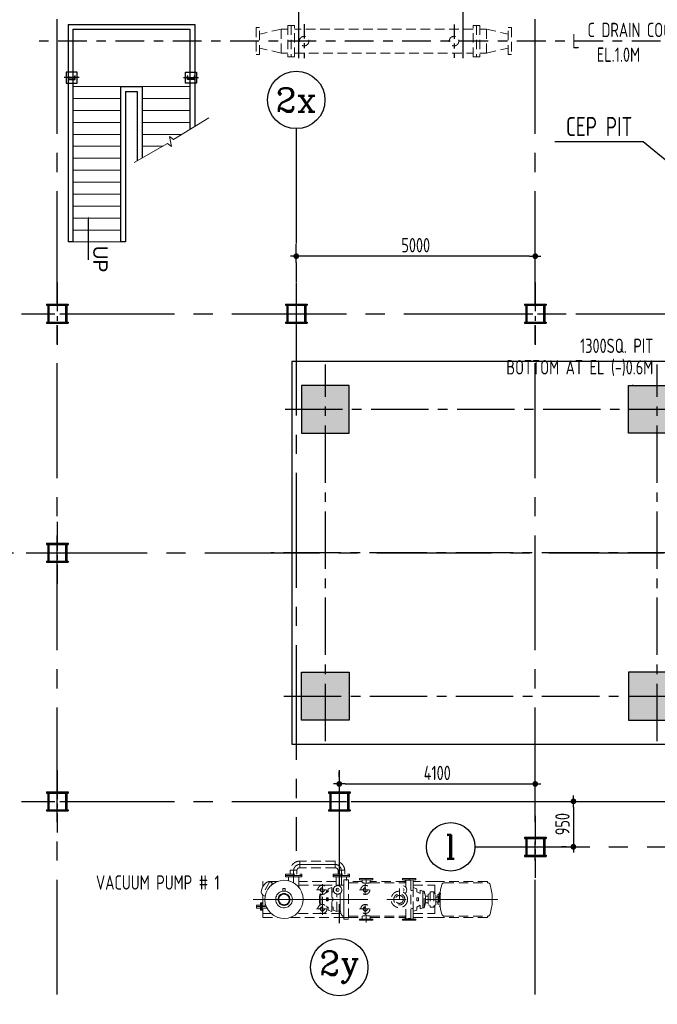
# Model space of a CAD drawing. Extents: x -7650383 to 4934791, y -114316 to 1826789.
# Tile 10 of 256: x 473547 to 486887, y -45421 to -24829. Entities that reach past the tile are written whole.
import ezdxf
from ezdxf.enums import TextEntityAlignment as Align

# ---------------------------------------------------------------- set-up
doc = ezdxf.new("R2010")
doc.units = 0
doc.header["$LTSCALE"] = 800
doc.header["$MEASUREMENT"] = 0
for name, pattern in [('0', [0]), ('CENTER', [2, 1.25, -0.25, 0.25, -0.25]), ('CENTER2', [1.125, 0.75, -0.125, 0.125, -0.125]), ('CENTRE', [1.5, 0.75, -0.25, 0.25, -0.25]), ('CONTINOUS', [0]), ('GTCHAIN', [24, 16, -3.2, 1.6, -3.2]), ('GTDASH', [12, 8, -4]), ('GTDOT', [6, 1.6, -4.4]), ('HIDDEN', [0.375, 0.25, -0.125])]:
    doc.linetypes.add(name, pattern=pattern)
doc.layers.get('0').update_dxf_attribs({"linetype": 'CONTINUOUS'})
for name, color, linetype in [('Aux Ped Stel', 7, 'CONTINUOUS'), ('Aux_col', 7, 'CONTINUOUS'), ('CENTER', 2, 'CENTER'), ('CL', 2, 'CENTER2'), ('DIM', 4, 'CONTINUOUS'), ('EQUPT', 4, '0'), ('GRID', 8, 'CENTER'), ('HATCH', 9, 'CONTINUOUS'), ('PIPE', 1, 'CONTINUOUS'), ('Rev', 1, 'CONTINUOUS'), ('REV3', 2, 'CONTINUOUS'), ('TEXT', 3, 'CONTINUOUS'), ('TG_Col', 2, 'CONTINUOUS'), ('TGCOL', 2, 'CONTINUOUS'), ('WALL', 6, 'CONTINUOUS')]:
    doc.layers.add(name, color=color, linetype=linetype)
doc.layers.add('EQPT', color=8, linetype='HIDDEN', lineweight=9)
doc.layers.add('STAIR', color=4, linetype='CONTINUOUS', lineweight=13)
doc.styles.add('HTX11', font='O8111901')
doc.styles.add('ROMANC', font='romanc')
doc.styles.add('ROMANS', font='ISO9.shx', dxfattribs={"width": 0.8})
doc.styles.get("Standard").update_dxf_attribs({"font": 'ISO9'})
doc.dimstyles.new('barka INTERNAL DIM', dxfattribs={"dimscale": 100, "dimtxt": 3, "dimasz": 1.2, "dimexe": 2.5, "dimexo": 1.5, "dimgap": 0.8, "dimtad": 1, "dimdsep": 46, "dimtxsty": 'ROMANS', "dimblk": 'DDOT1', "dimcen": 0, "dimclrd": 256, "dimclre": 256, "dimclrt": 2, "dimadec": 0, "dimazin": 2, "dimtp": 0.1, "dimtm": 0.1, "dimtfac": 0.71, "dimtmove": 2, "dimatfit": 3, "dimlwd": -1, "dimlwe": -1, "dimarcsym": 0})
doc.dimstyles.get("Standard").update_dxf_attribs({"dimtxt": 0.18, "dimasz": 0.18, "dimexe": 0.18, "dimexo": 0.0625, "dimgap": 0.09, "dimtad": 0, "dimtih": 1, "dimtoh": 1, "dimdec": 4, "dimzin": 0, "dimdsep": 46, "dimtxsty": 'Standard', "dimcen": 0.09, "dimadec": 0, "dimazin": 0, "dimtfac": 1, "dimtdec": 4, "dimtofl": 0, "dimtmove": 0, "dimatfit": 3, "dimfxl": 1, "dimtolj": 1, "dimtzin": 0, "dimarcsym": 0})

# ---------------------------------------------------------------- blocks, each defined once
blk = doc.blocks.new('AUX COL')
at = {"layer": 'Aux Ped Stel'}
for p, q in [((-225, 200), (-225, 175)), ((-225, 200), (225, 200)), ((-225, 175), (225, 175)), ((-200, 175), (-200, -175)), ((-175, 175), (-175, -175)), ((175, 175), (175, -175)), ((200, 175), (200, -175)), ((225, 200), (225, 175)), ((-225, -175), (-225, -200)), ((-225, -175), (225, -175)), ((-225, -200), (225, -200)), ((225, -175), (225, -200))]:
    blk.add_line(p, q, dxfattribs=at)
at = {"layer": 'CL'}
for p, q in [((0, 650), (0, -650)), ((-650, 0), (650, 0))]:
    blk.add_line(p, q, dxfattribs=at)
blk = doc.blocks.new('TG DECK')
at = {"layer": 'HATCH'}
h = blk.add_hatch(dxfattribs=at)
h.set_pattern_fill('AR-CONC', color=256, scale=100, style=0)
h.set_pattern_definition([(50, (-267396.86, -39460.7), (717.2602, -62.75213), [75, -825]), (355, (-267396.9, -39460.7), (-138.7513, 752.1921), [60, -660]), (100.45144, (-267337.1, -39465.9), (578.5088, 689.44), [63.7402, -701.1421]), (46.1842, (-267396.9, -39260.7), (1067.2413, -165.5193), [112.5, -1237.5]), (96.63564, (-267307.9, -39274.5), (934.662, 974.1186), [95.6103, -1051.7138]), (351.18416, (-267396.9, -39260.7), (934.662, 974.1186), [90, -990]), (21, (-267296.86, -39310.7), (596.90705, -402.6189), [75, -825]), (326, (-267296.9, -39310.7), (243.3153, 725.15), [60, -660]), (71.45144, (-267247.1, -39344.25), (840.2224, 322.53115), [63.7402, -701.1421]), (37.5, (-267396.86, -39460.7), (12.15986, 332.89385), [0, -652, 0, -670, 0, -662.5]), (7.5, (-267396.86, -39460.7), (263.06954, 394.4117), [0, -382, 0, -637, 0, -252.5]), (327.5, (-267619.86, -39460.7), (533.82244, -22.55487), [0, -250, 0, -780, 0, -1035]), (317.5, (-267719.86, -39460.7), (583.18617, 100.105), [0, -325, 0, -518, 0, -735])])
h.paths.add_polyline_path([(212046, -77938), (213046, -77938), (213046, -78938), (212046, -78938)])
h.paths.add_polyline_path([(218887, -78938), (220087, -78938), (220087, -77938), (218887, -77938)])
h.paths.add_polyline_path([(218887, -71938), (220087, -71938), (220087, -72938), (218887, -72938)])
h.paths.add_polyline_path([(212046, -71938), (212046, -72938), (213046, -72938), (213046, -71938)])
h.paths.add_polyline_path([(226286, -81288), (226286, -79888), (227286, -79888), (227286, -81288)])
h.paths.add_polyline_path([(226086, -78938), (227286, -78938), (227286, -77938), (226086, -77938)])
h.paths.add_polyline_path([(226286, -69588), (226286, -70988), (227286, -70988), (227286, -69588)])
h.paths.add_polyline_path([(226086, -71938), (227286, -71938), (227286, -72938), (226086, -72938)])
h.paths.add_polyline_path([(243271, -81288), (242271, -81288), (242271, -79888), (243271, -79888)])
h.paths.add_polyline_path([(238396, -81288), (239396, -81288), (239396, -79888), (238396, -79888)])
h.paths.add_polyline_path([(236086, -79888), (235086, -79888), (235086, -81288), (236086, -81288)])
h.paths.add_polyline_path([(243271, -69588), (242271, -69588), (242271, -70988), (243271, -70988)])
h.paths.add_polyline_path([(238396, -69588), (239396, -69588), (239396, -70988), (238396, -70988)])
h.paths.add_polyline_path([(236086, -70988), (235086, -70988), (235086, -69588), (236086, -69588)])
at = {"layer": 'CL', "ltscale": 2}
for p, q in [((231186, -84877), (231186, -65999)), ((226786, -71224), (226786, -69353)), ((235586, -81488), (235586, -69388)), ((238896, -81488), (238896, -69388)), ((242771, -81488), (242771, -69338)), ((243578, -70288), (225799, -70288)), ((212546, -79376), (212546, -71500)), ((219486, -79376), (219486, -71500)), ((226686, -73229), (226686, -71648)), ((211701, -72438), (227664, -72438)), ((243471, -75438), (211402, -75438)), ((226693, -79111), (226693, -77765)), ((211677, -78438), (227950, -78438)), ((226786, -81524), (226786, -79653)), ((243578, -80588), (225799, -80588))]:
    blk.add_line(p, q, dxfattribs=at)
at = {"layer": 'HATCH'}
blk.add_line((218987, -71938), (218962, -71938), dxfattribs=at)
at = {"layer": 'Rev'}
blk.add_line((228835, -80739), (228838, -80738), dxfattribs=at)
at = {"layer": 'TGCOL'}
for points in [[(226286, -69588), (226286, -70988), (227286, -70988), (227286, -69588), (226286, -69588)], [(226286, -81288), (226286, -79888), (227286, -79888), (227286, -81288), (226286, -81288)]]:
    blk.add_lwpolyline(points, dxfattribs=at)
for points in [[(236086, -70988), (235086, -70988), (235086, -69588), (236086, -69588)], [(238396, -69588), (239396, -69588), (239396, -70988), (238396, -70988)], [(243271, -69588), (242271, -69588), (242271, -70988), (243271, -70988)], [(212046, -71938), (212046, -72938), (213046, -72938), (213046, -71938)], [(218887, -71938), (220087, -71938), (220087, -72938), (218887, -72938)], [(226086, -71938), (227286, -71938), (227286, -72938), (226086, -72938)], [(212046, -78938), (212046, -77938), (213046, -77938), (213046, -78938)], [(212046, -77938), (213046, -77938), (213046, -78938), (212046, -78938)], [(218887, -78938), (220087, -78938), (220087, -77938), (218887, -77938)], [(226086, -78938), (227286, -78938), (227286, -77938), (226086, -77938)], [(236086, -79888), (235086, -79888), (235086, -81288), (236086, -81288)], [(238396, -81288), (239396, -81288), (239396, -79888), (238396, -79888)], [(243271, -81288), (242271, -81288), (242271, -79888), (243271, -79888)]]:
    blk.add_lwpolyline(points, close=True, dxfattribs=at)
blk = doc.blocks.new('A$C71B3771A')
at = {"layer": 'EQUPT', "linetype": 'CONTINOUS', "ltscale": 1.5, "flags": 128}
blk.add_lwpolyline([(12285, 6000), (-5035, 6000), (-6185, 4000), (-19340, 4000), (-19340, -4000), (-6185, -4000), (-5035, -6000), (12285, -6000), (12285, 6000)], dxfattribs=at)
blk.add_blockref('TG DECK', (-231186, 75438))
blk = doc.blocks.new('A$C495807AF')
at = {"layer": 'DIM'}
blk.add_blockref('A$C71B3771A', (0, 0), dxfattribs=at)
blk = doc.blocks.new('DC')
at = {"layer": 'CENTER', "linetype": 'CENTRE', "ltscale": 0.5}
for p, q in [((29544, 122577), (29544, 121868)), ((32680, 122570), (32680, 121874))]:
    blk.add_line(p, q, dxfattribs=at)
at = {"layer": 'EQPT'}
for p, q in [((29205, 122552), (29205, 121891)), ((29205, 122552), (29274, 122552)), ((29274, 122552), (29274, 121891)), ((29274, 122552), (29343, 122552)), ((29343, 121891), (29343, 122552)), ((33081, 121891), (33081, 122552)), ((33150, 122552), (33081, 122552)), ((33150, 122552), (33150, 121891)), ((33219, 122552), (33150, 122552)), ((33219, 122552), (33219, 121891)), ((28544, 122504), (28544, 121939)), ((28544, 122504), (28613, 122504)), ((28613, 121939), (28613, 122504)), ((29066, 122472), (28613, 122369)), ((29066, 122472), (29066, 121972)), ((29205, 122472), (29066, 122472)), ((33081, 122472), (29343, 122472)), ((33219, 122472), (33358, 122472)), ((33358, 122472), (33358, 121977)), ((33358, 122472), (33811, 122369)), ((33880, 122504), (33811, 122504)), ((33811, 121939), (33811, 122504)), ((33880, 122504), (33880, 121939)), ((28544, 121939), (28613, 121939)), ((29066, 121972), (28613, 122074)), ((29205, 121972), (29066, 121972)), ((29343, 121972), (33081, 121972)), ((33219, 121972), (33358, 121972)), ((33358, 121972), (33811, 122074)), ((33880, 121939), (33811, 121939)), ((29205, 121891), (29274, 121891)), ((29274, 121891), (29343, 121891)), ((33150, 121891), (33081, 121891)), ((33219, 121891), (33150, 121891))]:
    blk.add_line(p, q, dxfattribs=at)
for centre in [(29544, 122222), (32680, 122222)]:
    blk.add_circle(centre, 100, dxfattribs=at)
blk = doc.blocks.new('new block')
at = {"layer": 'EQPT'}
for p, q in [((16080, 77738), (15341, 77738)), ((15341, 77598), (15341, 77738)), ((16080, 77598), (16080, 77738)), ((16080, 77598), (16080, 77738)), ((15039, 77436), (15039, 77465)), ((15039, 77465), (15382, 77465)), ((15382, 77436), (15039, 77436)), ((15140, 77465), (15140, 77545)), ((15281, 77545), (15140, 77545)), ((15281, 77465), (15281, 77545)), ((16080, 77598), (15341, 77598)), ((15382, 77465), (15382, 77436)), ((16039, 77436), (16039, 77465)), ((16039, 77465), (16382, 77465)), ((16382, 77436), (16039, 77436)), ((16140, 77545), (16280, 77545)), ((16140, 77465), (16140, 77545)), ((16280, 77465), (16280, 77545)), ((16382, 77465), (16382, 77436)), ((14714, 77309), (14555, 77032)), ((14872, 77311), (14567, 77311)), ((14567, 77311), (14567, 77231)), ((14567, 77231), (14585, 77231)), ((14567, 77231), (14567, 77202)), ((14593, 77242), (14570, 77208)), ((14622, 77273), (14593, 77243)), ((14593, 77243), (14593, 77242)), ((14655, 77299), (14622, 77273)), ((14673, 77307), (14655, 77299)), ((14692, 77307), (14673, 77307)), ((14710, 77301), (14692, 77307)), ((14766, 77279), (14714, 77309)), ((14781, 77263), (14720, 77211)), ((14734, 77223), (14766, 77279)), ((14738, 77231), (14742, 77231)), ((14851, 77303), (14781, 77263)), ((14927, 77327), (14851, 77303)), ((15004, 77336), (14927, 77327)), ((15080, 77330), (15004, 77336)), ((15153, 77310), (15080, 77330)), ((15223, 77275), (15153, 77310)), ((15286, 77226), (15223, 77275)), ((15338, 77165), (15286, 77226)), ((16101, 77311), (15320, 77311)), ((15320, 77231), (15808, 77231)), ((15812, 77255), (15812, 77016)), ((15815, 77231), (16101, 77231)), ((16262, 77236), (16101, 77236)), ((16101, 77236), (16103, 77220)), ((16262, 76526), (16262, 77300)), ((16320, 77346), (16361, 77346)), ((16361, 77346), (16361, 76526)), ((16647, 77311), (16361, 77311)), ((16361, 77286), (16647, 77286)), ((16711, 77255), (16711, 77016)), ((17547, 77311), (16815, 77311)), ((16815, 77286), (17547, 77286)), ((17564, 77342), (17561, 77342)), ((17561, 77190), (17561, 77342)), ((17582, 77340), (17564, 77342)), ((17588, 77340), (17582, 77340)), ((17606, 77337), (17588, 77340)), ((17631, 77336), (17606, 77337)), ((17657, 77337), (17631, 77336)), ((17661, 77338), (17657, 77337)), ((17661, 76534), (17661, 77338)), ((18167, 77311), (17715, 77311)), ((17715, 77231), (18167, 77231)), ((19266, 77311), (18167, 77311)), ((18167, 77231), (18167, 77053)), ((18309, 77243), (18286, 77142)), ((18318, 77260), (18309, 77243)), ((18331, 77274), (18318, 77260)), ((18348, 77283), (18331, 77274)), ((18366, 77286), (18348, 77283)), ((18366, 77286), (19266, 77286)), ((19266, 77286), (19266, 77311)), ((19266, 77286), (19285, 77283)), ((19285, 77283), (19302, 77274)), ((19302, 77274), (19315, 77260)), ((19315, 77260), (19323, 77243)), ((19323, 77243), (19347, 77142)), ((14539, 77130), (14534, 77089)), ((14534, 77089), (14536, 77070)), ((14536, 77070), (14545, 77053)), ((14551, 77171), (14539, 77130)), ((14545, 77053), (14560, 77041)), ((14552, 77172), (14551, 77171)), ((14570, 77208), (14552, 77172)), ((14555, 77032), (14606, 77002)), ((14567, 77025), (14567, 76842)), ((14606, 77002), (14624, 77032)), ((14637, 77078), (14617, 77005)), ((14672, 77148), (14637, 77078)), ((14720, 77211), (14672, 77148)), ((14863, 77030), (14850, 77006)), ((14880, 77052), (14863, 77030)), ((14900, 77071), (14880, 77052)), ((14923, 77087), (14900, 77071)), ((14915, 77016), (14905, 77003)), ((14926, 77028), (14915, 77016)), ((14948, 77099), (14923, 77087)), ((14939, 77039), (14926, 77028)), ((14936, 77017), (14926, 77007)), ((14948, 77026), (14936, 77017)), ((14954, 77047), (14939, 77039)), ((14975, 77107), (14948, 77099)), ((14961, 77034), (14948, 77026)), ((14969, 77054), (14954, 77047)), ((14974, 77040), (14961, 77034)), ((14985, 77058), (14969, 77054)), ((14988, 77044), (14974, 77040)), ((15003, 77111), (14975, 77107)), ((14985, 77111), (14985, 77161)), ((14985, 77161), (15035, 77161)), ((15010, 77111), (14985, 77111)), ((15002, 77061), (14985, 77058)), ((15003, 77046), (14988, 77044)), ((15018, 77061), (15002, 77061)), ((15030, 77110), (15003, 77111)), ((15017, 77046), (15003, 77046)), ((15035, 77111), (15011, 77111)), ((15031, 77044), (15017, 77046)), ((15034, 77059), (15018, 77061)), ((15056, 77105), (15030, 77110)), ((15044, 77040), (15031, 77044)), ((15049, 77055), (15034, 77059)), ((15035, 77161), (15035, 77111)), ((15057, 77035), (15044, 77040)), ((15064, 77049), (15049, 77055)), ((15081, 77096), (15056, 77105)), ((15070, 77029), (15057, 77035)), ((15078, 77041), (15064, 77049)), ((15081, 77020), (15070, 77029)), ((15091, 77032), (15078, 77041)), ((15105, 77083), (15081, 77096)), ((15092, 77010), (15081, 77020)), ((15103, 77020), (15091, 77032)), ((15113, 77007), (15103, 77020)), ((15127, 77067), (15105, 77083)), ((15146, 77047), (15127, 77067)), ((15162, 77023), (15146, 77047)), ((15174, 76998), (15162, 77023)), ((15377, 77095), (15338, 77165)), ((15402, 77020), (15377, 77095)), ((15410, 76942), (15402, 77020)), ((15693, 77136), (15932, 77136)), ((15765, 77054), (15752, 77006)), ((15782, 77045), (15782, 76824)), ((15876, 77066), (15936, 77098)), ((15903, 77111), (15911, 77111)), ((15911, 77111), (15936, 77120)), ((15911, 77105), (15911, 77111)), ((15911, 77101), (15911, 77105)), ((15911, 77101), (15911, 77090)), ((15911, 77090), (15911, 77084)), ((15936, 77158), (16011, 77186)), ((15936, 77098), (15936, 77158)), ((16011, 77186), (16011, 76686)), ((16011, 77084), (16037, 77098)), ((16037, 77158), (16047, 77161)), ((16037, 77098), (16037, 77158)), ((16112, 77160), (16112, 77111)), ((16112, 77160), (16112, 77111)), ((16112, 76686), (16112, 77050)), ((16112, 76686), (16112, 77050)), ((16189, 77068), (16179, 77061)), ((16182, 77063), (16184, 76985)), ((16592, 77136), (16831, 77136)), ((17681, 77123), (17671, 77121)), ((17699, 77129), (17681, 77123)), ((17702, 77131), (17699, 77129)), ((17711, 77133), (17702, 77131)), ((17711, 76689), (17711, 77182)), ((17786, 77158), (17715, 77184)), ((17786, 77158), (17786, 77098)), ((17786, 77098), (17861, 77058)), ((17861, 77058), (17861, 77130)), ((17912, 77111), (17861, 77130)), ((17942, 77111), (17912, 77111)), ((17912, 77105), (17912, 77111)), ((17912, 77101), (17912, 77105)), ((17912, 77090), (17912, 77101)), ((17912, 77081), (17912, 77090)), ((17912, 77065), (17912, 77081)), ((17912, 77053), (17912, 77065)), ((17912, 77032), (17912, 77053)), ((17912, 77018), (17912, 77032)), ((17912, 76991), (17912, 77018)), ((17942, 76761), (17942, 77111)), ((17942, 77111), (17972, 77006)), ((18066, 77061), (18026, 77046)), ((18026, 77046), (18026, 76826)), ((18107, 77096), (18066, 77096)), ((18066, 77096), (18066, 76776)), ((18107, 77096), (18146, 77096)), ((18146, 77096), (18146, 76776)), ((18186, 77046), (18146, 77061)), ((18186, 76826), (18186, 77046)), ((18257, 77036), (18227, 77036)), ((18227, 77036), (18227, 76986)), ((18276, 77076), (18257, 77076)), ((18257, 77076), (18257, 76796)), ((18276, 77076), (18286, 77142)), ((18276, 77073), (18276, 77076)), ((18276, 77071), (18276, 77073)), ((18276, 77066), (18276, 77071)), ((18276, 77017), (18286, 77068)), ((18276, 77057), (18276, 77066)), ((18276, 77052), (18276, 77057)), ((18276, 77052), (18276, 77042)), ((18276, 77042), (18276, 77035)), ((18276, 77035), (18276, 77025)), ((18276, 77025), (18276, 77017)), ((18276, 77017), (18276, 77006)), ((19347, 77142), (19362, 77039)), ((19362, 77038), (19367, 76936)), ((14617, 77005), (14611, 76930)), ((14611, 76930), (14619, 76852)), ((14619, 76852), (14644, 76777)), ((14837, 76955), (14836, 76928)), ((14836, 76928), (14839, 76901)), ((14841, 76981), (14837, 76955)), ((14839, 76901), (14847, 76874)), ((14850, 77006), (14841, 76981)), ((14841, 76981), (14841, 76981)), ((14841, 76981), (14841, 76981)), ((14841, 76981), (14841, 76981)), ((14841, 76981), (14841, 76981)), ((14841, 76981), (14841, 76981)), ((14841, 76981), (14841, 76981)), ((14841, 76981), (14841, 76981)), ((14841, 76981), (14841, 76981)), ((14841, 76981), (14841, 76981)), ((14847, 76874), (14859, 76848)), ((14859, 76848), (14875, 76825)), ((14875, 76825), (14894, 76805)), ((14888, 76959), (14886, 76943)), ((14886, 76943), (14886, 76927)), ((14886, 76927), (14888, 76911)), ((14892, 76975), (14888, 76959)), ((14888, 76911), (14893, 76894)), ((14897, 76989), (14892, 76975)), ((14892, 76975), (14892, 76975)), ((14892, 76975), (14892, 76975)), ((14892, 76975), (14892, 76975)), ((14892, 76975), (14892, 76975)), ((14892, 76975), (14892, 76975)), ((14892, 76975), (14892, 76975)), ((14892, 76975), (14892, 76975)), ((14892, 76975), (14892, 76975)), ((14892, 76975), (14892, 76975)), ((14892, 76975), (14892, 76975)), ((14893, 76894), (14899, 76879)), ((14905, 77003), (14897, 76989)), ((14899, 76879), (14908, 76865)), ((14902, 76956), (14901, 76942)), ((14901, 76942), (14901, 76928)), ((14901, 76928), (14903, 76914)), ((14906, 76970), (14902, 76956)), ((14903, 76914), (14907, 76900)), ((14911, 76983), (14906, 76970)), ((14907, 76900), (14912, 76886)), ((14908, 76865), (14918, 76852)), ((14918, 76995), (14911, 76983)), ((14912, 76886), (14920, 76873)), ((14926, 77007), (14918, 76995)), ((14918, 76852), (14930, 76840)), ((14920, 76873), (14929, 76862)), ((14929, 76862), (14940, 76852)), ((14930, 76840), (14943, 76831)), ((14940, 76852), (14951, 76843)), ((14943, 76831), (14957, 76823)), ((14951, 76843), (14964, 76836)), ((14957, 76823), (14972, 76817)), ((14964, 76836), (14976, 76831)), ((14972, 76817), (14987, 76813)), ((14976, 76831), (14990, 76828)), ((14987, 76813), (15003, 76811)), ((14990, 76828), (15004, 76826)), ((15003, 76811), (15019, 76811)), ((15004, 76826), (15018, 76826)), ((15018, 76826), (15033, 76828)), ((15019, 76811), (15036, 76813)), ((15033, 76828), (15047, 76832)), ((15036, 76813), (15052, 76818)), ((15047, 76832), (15060, 76838)), ((15052, 76818), (15067, 76825)), ((15060, 76838), (15073, 76845)), ((15067, 76825), (15082, 76833)), ((15073, 76845), (15085, 76855)), ((15082, 76833), (15095, 76843)), ((15085, 76855), (15095, 76865)), ((15101, 76998), (15092, 77010)), ((15095, 76865), (15103, 76877)), ((15095, 76843), (15106, 76855)), ((15108, 76986), (15101, 76998)), ((15103, 76877), (15110, 76889)), ((15106, 76855), (15116, 76869)), ((15114, 76972), (15108, 76986)), ((15110, 76889), (15115, 76902)), ((15122, 76993), (15113, 77007)), ((15118, 76958), (15114, 76972)), ((15115, 76902), (15119, 76915)), ((15115, 76902), (15115, 76902)), ((15115, 76902), (15115, 76902)), ((15115, 76902), (15115, 76902)), ((15115, 76902), (15115, 76902)), ((15115, 76902), (15115, 76902)), ((15115, 76902), (15115, 76902)), ((15115, 76902), (15115, 76902)), ((15115, 76902), (15115, 76902)), ((15115, 76902), (15115, 76902)), ((15115, 76902), (15115, 76902)), ((15115, 76902), (15115, 76902)), ((15115, 76902), (15115, 76902)), ((15115, 76902), (15115, 76902)), ((15115, 76902), (15115, 76902)), ((15115, 76902), (15115, 76902)), ((15115, 76902), (15115, 76902)), ((15115, 76902), (15115, 76902)), ((15115, 76902), (15115, 76902)), ((15115, 76902), (15115, 76902)), ((15115, 76902), (15115, 76902)), ((15115, 76902), (15115, 76902)), ((15115, 76902), (15115, 76902)), ((15116, 76869), (15124, 76883)), ((15120, 76944), (15118, 76958)), ((15119, 76915), (15120, 76929)), ((15120, 76929), (15120, 76944)), ((15121, 76800), (15141, 76820)), ((15128, 76977), (15122, 76993)), ((15124, 76883), (15129, 76897)), ((15133, 76961), (15128, 76977)), ((15129, 76897), (15133, 76912)), ((15129, 76897), (15129, 76897)), ((15129, 76897), (15129, 76897)), ((15129, 76897), (15129, 76897)), ((15129, 76897), (15129, 76897)), ((15129, 76897), (15129, 76897)), ((15129, 76897), (15129, 76897)), ((15129, 76897), (15129, 76897)), ((15129, 76897), (15129, 76897)), ((15129, 76897), (15129, 76897)), ((15129, 76897), (15129, 76897)), ((15135, 76945), (15133, 76961)), ((15133, 76912), (15135, 76928)), ((15135, 76928), (15135, 76945)), ((15141, 76820), (15158, 76842)), ((15158, 76842), (15171, 76866)), ((15171, 76866), (15179, 76891)), ((15182, 76971), (15174, 76998)), ((15179, 76891), (15184, 76917)), ((15179, 76891), (15179, 76891)), ((15179, 76891), (15179, 76891)), ((15179, 76891), (15179, 76891)), ((15179, 76891), (15179, 76891)), ((15179, 76891), (15179, 76891)), ((15179, 76891), (15179, 76891)), ((15179, 76891), (15179, 76891)), ((15179, 76891), (15179, 76891)), ((15179, 76891), (15179, 76891)), ((15185, 76944), (15182, 76971)), ((15184, 76917), (15185, 76944)), ((15384, 76793), (15404, 76866)), ((15404, 76866), (15410, 76942)), ((15404, 76866), (15404, 76866)), ((15404, 76866), (15404, 76866)), ((15404, 76866), (15404, 76866)), ((15404, 76866), (15404, 76866)), ((15404, 76866), (15404, 76866)), ((15404, 76866), (15404, 76866)), ((15404, 76866), (15404, 76866)), ((15404, 76866), (15404, 76866)), ((15404, 76866), (15404, 76866)), ((15404, 76866), (15404, 76866)), ((15404, 76866), (15404, 76866)), ((15404, 76866), (15404, 76866)), ((15404, 76866), (15404, 76866)), ((15404, 76866), (15404, 76866)), ((15404, 76866), (15404, 76866)), ((15404, 76866), (15404, 76866)), ((15752, 77006), (15752, 76866)), ((15752, 76866), (15766, 76816)), ((15812, 76991), (15812, 76978)), ((15812, 76978), (15812, 76894)), ((15812, 76894), (15812, 76880)), ((15812, 76880), (15812, 76854)), ((15812, 76616), (15812, 76856)), ((15812, 76854), (15812, 76840)), ((15898, 76966), (15932, 76966)), ((15898, 76936), (15898, 76966)), ((15898, 76906), (15898, 76936)), ((15932, 76906), (15898, 76906)), ((15911, 76966), (15911, 76906)), ((15932, 76966), (15932, 76906)), ((16032, 76966), (16011, 76966)), ((16011, 76906), (16032, 76906)), ((16032, 76906), (16032, 76966)), ((16184, 76985), (16183, 76974)), ((16183, 76974), (16183, 76936)), ((16183, 76936), (16183, 76898)), ((16183, 76898), (16184, 76886)), ((16184, 76886), (16183, 76862)), ((16183, 76862), (16184, 76839)), ((16184, 76839), (16183, 76827)), ((16183, 76827), (16184, 76797)), ((16711, 76616), (16711, 76856)), ((17561, 76530), (17561, 76838)), ((17861, 76814), (17786, 76774)), ((17791, 76906), (17791, 76966)), ((17791, 76966), (17825, 76966)), ((17825, 76906), (17791, 76906)), ((17825, 76966), (17825, 76936)), ((17825, 76936), (17825, 76906)), ((17861, 76742), (17861, 76814)), ((17912, 76978), (17912, 76991)), ((17912, 76894), (17912, 76978)), ((17912, 76880), (17912, 76894)), ((17912, 76854), (17912, 76880)), ((17912, 76840), (17912, 76854)), ((17912, 76819), (17912, 76840)), ((17912, 76807), (17912, 76819)), ((17972, 76866), (17942, 76761)), ((17972, 76999), (17971, 77001)), ((17971, 77001), (17972, 77001)), ((17972, 76965), (17971, 76963)), ((17971, 76963), (17972, 76960)), ((17972, 76912), (17971, 76909)), ((17971, 76909), (17972, 76906)), ((17972, 76873), (17971, 76871)), ((17971, 76871), (17972, 76871)), ((18026, 77006), (17972, 77006)), ((17972, 77006), (17972, 77003)), ((17972, 77006), (17972, 77001)), ((17972, 76999), (17972, 76965)), ((17972, 76996), (17972, 76971)), ((17972, 76912), (17972, 76960)), ((17972, 76954), (17972, 76918)), ((17972, 76873), (17972, 76906)), ((17972, 76901), (17972, 76875)), ((17972, 76871), (17972, 76866)), ((17972, 76868), (17972, 76866)), ((17972, 76866), (18026, 76866)), ((18026, 76826), (18066, 76811)), ((18146, 76811), (18186, 76826)), ((18167, 76818), (18167, 76641)), ((18186, 76986), (18236, 76986)), ((18186, 76886), (18236, 76886)), ((18227, 76886), (18227, 76836)), ((18227, 76836), (18257, 76836)), ((18257, 76996), (18236, 76996)), ((18236, 76996), (18236, 76876)), ((18236, 76876), (18257, 76876)), ((18276, 77006), (18276, 76993)), ((18276, 76993), (18276, 76983)), ((18276, 76983), (18276, 76978)), ((18276, 76978), (18276, 76972)), ((18276, 76972), (18276, 76966)), ((18276, 76966), (18276, 76960)), ((18276, 76960), (18276, 76945)), ((18276, 76945), (18276, 76936)), ((18276, 76936), (18276, 76926)), ((18276, 76912), (18276, 76926)), ((18276, 76906), (18276, 76912)), ((18276, 76906), (18276, 76900)), ((18276, 76900), (18276, 76894)), ((18276, 76894), (18276, 76888)), ((18276, 76888), (18276, 76877)), ((18276, 76877), (18276, 76866)), ((18276, 76866), (18276, 76858)), ((18276, 76858), (18276, 76847)), ((18276, 76847), (18276, 76837)), ((18276, 76837), (18276, 76829)), ((18276, 76829), (18276, 76821)), ((18276, 76821), (18276, 76815)), ((18276, 76815), (18276, 76805)), ((19362, 76832), (19347, 76730)), ((19367, 76936), (19362, 76834)), ((19362, 76834), (19362, 76832)), ((14567, 76730), (14567, 76641)), ((14742, 76641), (14567, 76641)), ((14567, 76641), (14567, 76561)), ((14644, 76777), (14683, 76706)), ((14683, 76706), (14735, 76646)), ((14735, 76646), (14798, 76597)), ((14894, 76805), (14916, 76788)), ((14916, 76788), (14940, 76776)), ((14940, 76776), (14965, 76767)), ((14965, 76767), (14991, 76762)), ((14991, 76762), (15018, 76761)), ((15018, 76761), (15046, 76764)), ((15046, 76764), (15073, 76772)), ((15073, 76772), (15098, 76784)), ((15098, 76784), (15121, 76800)), ((15170, 76569), (15240, 76608)), ((15240, 76608), (15301, 76661)), ((15812, 76641), (15279, 76641)), ((15301, 76661), (15349, 76723)), ((15349, 76723), (15384, 76793)), ((15693, 76736), (15932, 76736)), ((16202, 76641), (15819, 76641)), ((15936, 76774), (15882, 76803)), ((15907, 76761), (15911, 76761)), ((15911, 76782), (15911, 76771)), ((15911, 76771), (15911, 76767)), ((15911, 76766), (15911, 76761)), ((15911, 76761), (15936, 76751)), ((15936, 76714), (15936, 76774)), ((16011, 76686), (15936, 76714)), ((16037, 76774), (16011, 76787)), ((16037, 76714), (16037, 76774)), ((16037, 76714), (16112, 76686)), ((16185, 76713), (16112, 76686)), ((16184, 76797), (16184, 76795)), ((16184, 76795), (16184, 76768)), ((16184, 76768), (16184, 76762)), ((16184, 76762), (16184, 76746)), ((16184, 76746), (16184, 76735)), ((16184, 76735), (16184, 76729)), ((16184, 76729), (16184, 76719)), ((16184, 76719), (16184, 76718)), ((16184, 76718), (16184, 76714)), ((16205, 76629), (16184, 76714)), ((16184, 76714), (16185, 76713)), ((16213, 76612), (16205, 76629)), ((16226, 76598), (16213, 76612)), ((16592, 76736), (16831, 76736)), ((17671, 76751), (17681, 76749)), ((17681, 76749), (17699, 76743)), ((17699, 76743), (17702, 76741)), ((17702, 76741), (17711, 76739)), ((17786, 76714), (17715, 76687)), ((17715, 76641), (18167, 76641)), ((17786, 76774), (17786, 76714)), ((17861, 76742), (17912, 76761)), ((17912, 76791), (17912, 76807)), ((17912, 76782), (17912, 76791)), ((17912, 76771), (17912, 76782)), ((17912, 76767), (17912, 76771)), ((17912, 76761), (17912, 76766)), ((17942, 76761), (17912, 76761)), ((18066, 76776), (18107, 76776)), ((18146, 76776), (18107, 76776)), ((18257, 76796), (18276, 76796)), ((18276, 76805), (18276, 76801)), ((18276, 76801), (18276, 76799)), ((18276, 76799), (18276, 76796)), ((18276, 76796), (18286, 76730)), ((18309, 76629), (18286, 76730)), ((18318, 76612), (18309, 76629)), ((18331, 76598), (18318, 76612)), ((19315, 76612), (19302, 76598)), ((19323, 76629), (19315, 76612)), ((19347, 76730), (19323, 76629)), ((14567, 76561), (14872, 76561)), ((14798, 76597), (14868, 76562)), ((14868, 76562), (14941, 76542)), ((14941, 76542), (15017, 76536)), ((15017, 76536), (15094, 76545)), ((15094, 76545), (15170, 76569)), ((15149, 76561), (16262, 76561)), ((16243, 76589), (16226, 76598)), ((16262, 76586), (16243, 76589)), ((16361, 76526), (16262, 76526)), ((16361, 76586), (16647, 76586)), ((16361, 76561), (16647, 76561)), ((16815, 76586), (17547, 76586)), ((16815, 76561), (17547, 76561)), ((17561, 76530), (17564, 76530)), ((17564, 76530), (17582, 76532)), ((17582, 76532), (17588, 76532)), ((17588, 76532), (17606, 76534)), ((17606, 76534), (17631, 76536)), ((17631, 76536), (17657, 76534)), ((17657, 76534), (17661, 76534)), ((17715, 76561), (18167, 76561)), ((18167, 76561), (19266, 76561)), ((18348, 76589), (18331, 76598)), ((18366, 76586), (18348, 76589)), ((18366, 76586), (19266, 76586)), ((19285, 76589), (19266, 76586)), ((19266, 76561), (19266, 76586)), ((19302, 76598), (19285, 76589))]:
    blk.add_line(p, q, dxfattribs=at)
at = {"layer": 'EQPT', "linetype": 'CENTER2', "ltscale": 4}
for p, q in [((16080, 77668), (15341, 77668)), ((15210, 77282), (15210, 77545)), ((16211, 77241), (16211, 77545)), ((14363, 76936), (19487, 76936))]:
    blk.add_line(p, q, dxfattribs=at)
at = {"layer": 'EQPT', "linetype": 'GTDASH'}
for p, q in [((15039, 77436), (15039, 77407)), ((15382, 77436), (15039, 77436)), ((15382, 77407), (15382, 77436)), ((16039, 77436), (16039, 77407)), ((16382, 77436), (16039, 77436)), ((16382, 77407), (16382, 77436)), ((15039, 77407), (15382, 77407)), ((15101, 77324), (15101, 77407)), ((15320, 77189), (15320, 77407)), ((16039, 77407), (16382, 77407)), ((16104, 77221), (16094, 77216)), ((16101, 77407), (16101, 77236)), ((16101, 77236), (16262, 77236)), ((16115, 77223), (16104, 77221)), ((16126, 77225), (16115, 77223)), ((16138, 77225), (16126, 77225)), ((16149, 77223), (16138, 77225)), ((16161, 77220), (16149, 77223)), ((16320, 77334), (16320, 77407)), ((16592, 77346), (16592, 77371)), ((16592, 77371), (16871, 77371)), ((16871, 77346), (16592, 77346)), ((16647, 77286), (16647, 77346)), ((16652, 77284), (16647, 77286)), ((16664, 77282), (16652, 77284)), ((16675, 77281), (16664, 77282)), ((16682, 77279), (16675, 77281)), ((16706, 77275), (16682, 77279)), ((16731, 77274), (16706, 77275)), ((16757, 77275), (16731, 77274)), ((16781, 77279), (16757, 77275)), ((16788, 77281), (16781, 77279)), ((16799, 77282), (16788, 77281)), ((16811, 77284), (16799, 77282)), ((16815, 77286), (16811, 77284)), ((16815, 77346), (16815, 77286)), ((16871, 77371), (16871, 77346)), ((17492, 77371), (17771, 77371)), ((17492, 77371), (17492, 77346)), ((17771, 77346), (17492, 77346)), ((17519, 77221), (17507, 77222)), ((17544, 77208), (17519, 77221)), ((17547, 77286), (17547, 77346)), ((17552, 77284), (17547, 77286)), ((17561, 77282), (17552, 77284)), ((17715, 77346), (17715, 77184)), ((17771, 77371), (17771, 77346)), ((16044, 77154), (16043, 77142)), ((16043, 77142), (16043, 77131)), ((16043, 77131), (16044, 77119)), ((16047, 77165), (16044, 77154)), ((16044, 77119), (16047, 77108)), ((16052, 77176), (16047, 77165)), ((16047, 77108), (16051, 77098)), ((16047, 77108), (16047, 77108)), ((16047, 77108), (16047, 77108)), ((16047, 77108), (16047, 77108)), ((16047, 77108), (16047, 77108)), ((16047, 77108), (16047, 77108)), ((16047, 77108), (16047, 77108)), ((16047, 77108), (16047, 77108)), ((16047, 77108), (16047, 77108)), ((16047, 77108), (16047, 77108)), ((16047, 77108), (16047, 77108)), ((16047, 77108), (16047, 77108)), ((16047, 77108), (16047, 77108)), ((16051, 77098), (16056, 77088)), ((16058, 77187), (16052, 77176)), ((16056, 77088), (16063, 77079)), ((16066, 77196), (16058, 77187)), ((16063, 77079), (16072, 77070)), ((16074, 77204), (16066, 77196)), ((16072, 77070), (16081, 77063)), ((16084, 77211), (16074, 77204)), ((16081, 77063), (16091, 77057)), ((16094, 77216), (16084, 77211)), ((16091, 77057), (16102, 77052)), ((16099, 77136), (16103, 77152)), ((16103, 77120), (16099, 77136)), ((16102, 77052), (16114, 77049)), ((16103, 77152), (16115, 77164)), ((16107, 77116), (16103, 77120)), ((16115, 77108), (16107, 77116)), ((16114, 77049), (16125, 77047)), ((16115, 77164), (16131, 77168)), ((16131, 77103), (16115, 77108)), ((16125, 77047), (16137, 77047)), ((16131, 77168), (16148, 77164)), ((16148, 77108), (16131, 77103)), ((16137, 77047), (16148, 77048)), ((16148, 77164), (16160, 77152)), ((16160, 77120), (16148, 77108)), ((16148, 77048), (16159, 77051)), ((16159, 77051), (16169, 77055)), ((16160, 77152), (16164, 77136)), ((16164, 77136), (16160, 77120)), ((16172, 77215), (16161, 77220)), ((16169, 77055), (16179, 77061)), ((16182, 77209), (16172, 77215)), ((16191, 77202), (16182, 77209)), ((16189, 77068), (16197, 77076)), ((16200, 77193), (16191, 77202)), ((16197, 77076), (16205, 77085)), ((16206, 77184), (16200, 77193)), ((16205, 77085), (16211, 77095)), ((16212, 77174), (16206, 77184)), ((16211, 77095), (16215, 77106)), ((16216, 77163), (16212, 77174)), ((16215, 77106), (16219, 77118)), ((16219, 77152), (16216, 77163)), ((16216, 77163), (16216, 77163)), ((16216, 77163), (16216, 77163)), ((16216, 77163), (16216, 77163)), ((16216, 77163), (16216, 77163)), ((16216, 77163), (16216, 77163)), ((16216, 77163), (16216, 77163)), ((16216, 77163), (16216, 77163)), ((16216, 77163), (16216, 77163)), ((16216, 77163), (16216, 77163)), ((16216, 77163), (16216, 77163)), ((16216, 77163), (16216, 77163)), ((16216, 77163), (16216, 77163)), ((16220, 77141), (16219, 77152)), ((16219, 77118), (16220, 77130)), ((16220, 77130), (16220, 77141)), ((17508, 77164), (17507, 77164)), ((17520, 77152), (17508, 77164)), ((17508, 77108), (17520, 77120)), ((17524, 77136), (17520, 77152)), ((17520, 77120), (17524, 77136)), ((17564, 77188), (17544, 77208)), ((17544, 77064), (17564, 77084)), ((17576, 77163), (17564, 77188)), ((17564, 77084), (17576, 77108)), ((17580, 77136), (17576, 77163)), ((17576, 77108), (17580, 77136)), ((17661, 77121), (17671, 77121)), ((17715, 77184), (17711, 77182)), ((14516, 76816), (14435, 76816)), ((14435, 76816), (14435, 76756)), ((14516, 76710), (14516, 76862)), ((14516, 76862), (14535, 76862)), ((14535, 76862), (14555, 76862)), ((14535, 76710), (14535, 76862)), ((14535, 76862), (14535, 76710)), ((14555, 76862), (14555, 76710)), ((14630, 76816), (14555, 76816)), ((14435, 76756), (14516, 76756)), ((14535, 76710), (14516, 76710)), ((14555, 76710), (14535, 76710)), ((14655, 76756), (14555, 76756)), ((17671, 76751), (17661, 76751)), ((17711, 76689), (17715, 76688)), ((17715, 76688), (17715, 76526)), ((16592, 76501), (16592, 76526)), ((16592, 76526), (16871, 76526)), ((16871, 76501), (16592, 76501)), ((16647, 76586), (16652, 76588)), ((16647, 76526), (16647, 76586)), ((16652, 76588), (16664, 76590)), ((16664, 76590), (16675, 76591)), ((16675, 76591), (16682, 76593)), ((16682, 76593), (16706, 76596)), ((16706, 76596), (16731, 76597)), ((16731, 76597), (16757, 76596)), ((16757, 76596), (16781, 76593)), ((16781, 76593), (16788, 76591)), ((16788, 76591), (16799, 76590)), ((16799, 76590), (16811, 76588)), ((16811, 76588), (16815, 76586)), ((16815, 76586), (16815, 76526)), ((16871, 76526), (16871, 76501)), ((17492, 76501), (17492, 76526)), ((17492, 76526), (17771, 76526)), ((17771, 76501), (17492, 76501)), ((17547, 76586), (17552, 76588)), ((17547, 76526), (17547, 76586)), ((17552, 76588), (17561, 76590)), ((17771, 76526), (17771, 76501))]:
    blk.add_line(p, q, dxfattribs=at)
at = {"layer": 'EQPT', "linetype": 'GTDOT'}
for p, q in [((16320, 77346), (16262, 77346)), ((16262, 77346), (16262, 77300)), ((16262, 77286), (16262, 76586)), ((16262, 76561), (16361, 76561))]:
    blk.add_line(p, q, dxfattribs=at)
at = {"layer": 'EQPT', "linetype": 'GTCHAIN'}
for p, q in [((16731, 77286), (16731, 77371)), ((17631, 77346), (17631, 77371)), ((17423, 76936), (17423, 77165)), ((14435, 76786), (14535, 76786)), ((14435, 76786), (14535, 76786)), ((14641, 76786), (14535, 76786)), ((14641, 76786), (14535, 76786)), ((16731, 76619), (16731, 76454)), ((17631, 76526), (17631, 76501))]:
    blk.add_line(p, q, dxfattribs=at)
at = {"layer": 'EQPT'}
for centre, radius in [((15812, 77136), 95.1), ((16711, 77136), 95.1), ((15812, 77136), 44.3), ((15812, 77136), 39.4), ((16711, 77136), 44.3), ((16711, 77136), 39.4), ((17423, 76936), 172), ((17423, 76936), 116), ((17423, 76936), 83), ((15812, 76736), 95.1), ((16711, 76736), 95.1), ((15812, 76736), 44.3), ((15812, 76736), 39.4), ((16711, 76736), 44.3), ((16711, 76736), 39.4)]:
    blk.add_circle(centre, radius, dxfattribs=at)
for centre, radius, start, end in [((15341, 77537), 200, 90.0871, 177.9762), ((16080, 77537), 200, 2.0238, 89.9129), ((15338, 77540), 58.1, 87.9279, 175.3303), ((16083, 77540), 58.1, 4.6697, 92.0721)]:
    blk.add_arc(centre, radius, start, end, dxfattribs=at)
at = {"layer": 'EQPT', "linetype": 'CENTER2', "ltscale": 4}
for centre, start, end in [((15341, 77537), 90.1064, 176.881), ((16080, 77537), 3.119, 89.8936)]:
    blk.add_arc(centre, 130, start, end, dxfattribs=at)
blk = doc.blocks.new('DDOT1')
blk.add_line((-1, 0), (1, 0))
at = {"const_width": 0.5}
blk.add_lwpolyline([(-0.25, 0, 1), (0.25, 0, 1)], format="xyb", close=True, dxfattribs=at)
blk = doc.blocks.new('*D255')
at = {"layer": 'DIM', "transparency": 16777216}
for p, q in [((479333, -29908), (479333, -29525)), ((484333, -29908), (484333, -29525)), ((484213, -29775), (479453, -29775))]:
    blk.add_line(p, q, dxfattribs=at)
at = {"layer": 'DIM', "transparency": 16777216, "xscale": 119.9999999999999, "yscale": 119.9999999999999, "zscale": 119.9999999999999, "rotation": 180}
blk.add_blockref('DDOT1', (479333, -29775), dxfattribs=at)
at = {"layer": 'DIM', "transparency": 16777216, "xscale": 119.9999999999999, "yscale": 119.9999999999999, "zscale": 119.9999999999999}
blk.add_blockref('DDOT1', (484333, -29775), dxfattribs=at)
at = {"layer": 'DIM', "color": 2, "transparency": 16777216, "insert": (481833, -29545), "char_height": 300, "attachment_point": 5, "style": 'ROMANS'}
blk.add_mtext('5000', dxfattribs=at)
blk = doc.blocks.new('*D262')
at = {"layer": 'DIM', "transparency": 16777216}
for p, q in [((480233, -40662), (480233, -40562)), ((484333, -40817), (484333, -40562)), ((480353, -40812), (484213, -40812))]:
    blk.add_line(p, q, dxfattribs=at)
at = {"layer": 'DIM', "transparency": 16777216, "xscale": 119.9999999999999, "yscale": 119.9999999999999, "zscale": 119.9999999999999, "rotation": 180}
blk.add_blockref('DDOT1', (480233, -40812), dxfattribs=at)
at = {"layer": 'DIM', "transparency": 16777216, "xscale": 119.9999999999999, "yscale": 119.9999999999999, "zscale": 119.9999999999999}
blk.add_blockref('DDOT1', (484333, -40812), dxfattribs=at)
at = {"layer": 'DIM', "color": 2, "transparency": 16777216, "insert": (482283, -40582), "char_height": 300, "attachment_point": 5, "style": 'ROMANS'}
blk.add_mtext('4100', dxfattribs=at)
blk = doc.blocks.new('*D266')
at = {"layer": 'DIM', "transparency": 16777216}
for p, q in [((480943, -41177), (485382, -41177)), ((485132, -41297), (485132, -42007)), ((484982, -42127), (484882, -42127))]:
    blk.add_line(p, q, dxfattribs=at)
at = {"layer": 'DIM', "transparency": 16777216, "xscale": 119.9999999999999, "yscale": 119.9999999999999, "zscale": 119.9999999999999}
for p, rotation in [((485132, -41177), 90), ((485132, -42127), 270)]:
    blk.add_blockref('DDOT1', p, dxfattribs=dict(at, rotation=rotation))
at = {"layer": 'DIM', "color": 2, "transparency": 16777216, "insert": (484902, -41652), "char_height": 300, "attachment_point": 5, "rotation": 90, "style": 'ROMANS'}
blk.add_mtext('950', dxfattribs=at)

msp = doc.modelspace()

# ---------------------------------------------------------------- linework, layer by layer
at = {"color": 2}
for p, q in [((474558.3, -24927.3), (477207.9, -24927.3)), ((474558.3, -24927.3), (474558.3, -29477.3)), ((474658.3, -25027.3), (477107.9, -25027.3)), ((474658.3, -25027.3), (474658.3, -29477.3)), ((477107.9, -25027.3), (477107.9, -27124.3)), ((477207.9, -24927.3), (477207.9, -27062.3)), ((475658.3, -26227.3), (475658.3, -29477.3)), ((475658.3, -26227.3), (476107.9, -26227.3)), ((475758.3, -26327.3), (475758.3, -29477.3)), ((475758.3, -26327.3), (476007.9, -26327.3)), ((476007.9, -26327.3), (476007.9, -27774.9)), ((476107.9, -26227.3), (476107.9, -27712.9)), ((474658.3, -29477.3), (474558.3, -29477.3)), ((475758.3, -29477.3), (475658.3, -29477.3))]:
    msp.add_line(p, q, dxfattribs=at)
at = {"layer": 'CL', "linetype": 'CENTRE'}
msp.add_line((488151.3, -25277.4), (473902, -25277.4), dxfattribs=at)
at = {"layer": 'DIM'}
for centre, radius in [((479333.3, -26507.9), 600), ((482563.9, -42127.4), 508.6), ((480233.3, -44644.9), 600)]:
    msp.add_circle(centre, radius, dxfattribs=at)
at = {"layer": 'GRID', "linetype": 'CENTER2', "ltscale": 4}
for p, q in [((474333.3, -59615), (474333.3, -6939.4)), ((484333.3, -59615), (484333.3, -6939.4)), ((479333.3, -27107.9), (479333.3, -42210.9)), ((470784.5, -30977.4), (493324.7, -30977.4)), ((459417.2, -35977.4), (515856.6, -35977.4)), ((480233.3, -40527.4), (480233.3, -44044.9)), ((470784.5, -41177.4), (530566.5, -41177.4)), ((483072.5, -42127.4), (492987.8, -42127.4))]:
    msp.add_line(p, q, dxfattribs=at)
at = {"layer": 'PIPE', "color": 2, "linetype": 'CENTER2'}
for p, q in [((474790.8, -26039.8), (474476.2, -26039.8)), ((476975.4, -26039.8), (477290.1, -26039.8))]:
    msp.add_line(p, q, dxfattribs=at)
at = {"layer": 'PIPE', "color": 4}
for p, q in [((474558.3, -26002.3), (474558.3, -26077.3)), ((474558.3, -26002.3), (474558.3, -26002.3)), ((474558.3, -26077.3), (474708.3, -26077.3)), ((474568.3, -26012.3), (474568.3, -26067.3)), ((474568.3, -26067.3), (474698.3, -26067.3)), ((474698.3, -26067.3), (474698.3, -26012.3)), ((474708.3, -26077.3), (474708.3, -26002.3)), ((474708.3, -26002.3), (474708.3, -26002.3)), ((477057.9, -26077.3), (477057.9, -26002.3)), ((477057.9, -26002.3), (477057.9, -26002.3)), ((477207.9, -26077.3), (477057.9, -26077.3)), ((477067.9, -26067.3), (477067.9, -26012.3)), ((477197.9, -26067.3), (477067.9, -26067.3)), ((477197.9, -26012.3), (477197.9, -26067.3)), ((477207.9, -26002.3), (477207.9, -26077.3)), ((477207.9, -26002.3), (477207.9, -26002.3))]:
    msp.add_line(p, q, dxfattribs=at)
for points in [[(474748.5, -26154.8), (474748.5, -25924.8), (474518.5, -25924.8), (474518.5, -26154.8)], [(477017.7, -26154.8), (477017.7, -25924.8), (477247.7, -25924.8), (477247.7, -26154.8)]]:
    msp.add_lwpolyline(points, close=True, dxfattribs=at)
for centre, start, end in [((474558.3, -26012.3), 360, 90), ((474708.3, -26012.3), 90, 180), ((477057.9, -26012.3), 0, 90), ((477207.9, -26012.3), 90, 180)]:
    msp.add_arc(centre, 10, start, end, dxfattribs=at)
at = {"layer": 'REV3', "linetype": 'Continuous', "flags": 128}
msp.add_lwpolyline([(474984.8, -28939.3, 0, 150, 0), (474984.8, -29294, 25, 25, 0), (474984.8, -29852.6, 25, 25, 0)], format="xyseb", dxfattribs=at)
at = {"layer": 'STAIR'}
for p, q in [((474658.3, -26227.3), (475658.3, -26227.3)), ((476107.9, -26227.3), (477107.9, -26227.3)), ((474658.3, -26477.3), (475658.3, -26477.3)), ((477107.9, -26477.3), (476107.9, -26477.3)), ((474658.3, -26727.3), (475658.3, -26727.3)), ((477107.9, -26727.3), (476107.9, -26727.3)), ((474658.3, -26977.3), (475658.3, -26977.3)), ((477107.9, -26977.3), (476107.9, -26977.3)), ((474658.3, -27227.3), (475658.3, -27227.3)), ((476941.7, -27227.3), (476107.9, -27227.3)), ((474658.3, -27477.3), (475658.3, -27477.3)), ((476538.2, -27477.3), (476107.9, -27477.3)), ((476721.5, -27477.3), (476714.3, -27477.3)), ((474658.3, -27727.3), (475658.3, -27727.3)), ((474658.3, -27977.3), (475658.3, -27977.3)), ((474658.3, -28227.3), (475658.3, -28227.3)), ((474658.3, -28477.3), (475658.3, -28477.3)), ((474658.3, -28727.3), (475658.3, -28727.3)), ((474658.3, -28977.3), (475658.3, -28977.3)), ((474658.3, -29227.3), (475658.3, -29227.3)), ((474658.3, -29477.3), (475658.3, -29477.3))]:
    msp.add_line(p, q, dxfattribs=at)
at = {"layer": 'STAIR', "flags": 128}
msp.add_lwpolyline([(475941.4, -27816.1), (476636.8, -27416.2), (476722.9, -27484), (476678.1, -27269.4), (476764.3, -27337.2), (477502.5, -26879.8)], dxfattribs=at)
at = {"layer": 'TG_Col', "color": 8}
for p, q in [((479383.5, -25631.5), (479383.5, -24152)), ((482822.2, -25631.5), (482822.2, -24152))]:
    msp.add_line(p, q, dxfattribs=at)

# ---------------------------------------------------------------- block references
msp.add_blockref('A$C495807AF', (498583.3, -35977.4))
at = {"layer": 'Aux_col'}
for p in [(474333.3, -30977.4), (479333.3, -30977.4), (484333.3, -30977.4), (474333.3, -35977.4), (474333.3, -41177.4), (480233.3, -41177.4), (484333.3, -42127.4)]:
    msp.add_blockref('AUX COL', p, dxfattribs=at)
at = {"layer": 'DIM'}
for name, p in [('DC', (449953.5, -147499.1)), ('new block', (464066.8, -120163.3))]:
    msp.add_blockref(name, p, dxfattribs=at)

# ---------------------------------------------------------------- texts
at = {"layer": 'TEXT', "style": 'ROMANS', "width": 0.8}
for s, p in [('C DRAIN COOLER', (486554.5, -25193.2)), ('L', (485184.8, -25425.5)), ('EL.1.0M', (486074.8, -25710.6))]:
    msp.add_text(s, height=300, dxfattribs=at).set_placement(p, align=Align.CENTER)
at = {"layer": 'TEXT', "style": 'ROMANC'}
for s, p in [('2x', (479333.3, -26507.9)), ('l', (482563.9, -42127.4)), ('2y', (480233.3, -44644.9))]:
    msp.add_text(s, height=500, dxfattribs=at).set_placement(p, align=Align.MIDDLE)
at = {"layer": 'TEXT', "style": 'ROMANS', "width": 0.8}
msp.add_text('VACUUM PUMP # 1', height=300, dxfattribs=at).set_placement((476436.7, -42873.2), align=Align.MIDDLE)
at = {"layer": 'TEXT', "insert": (485669.6, -26862.9), "char_height": 400, "width": 1874.286, "attachment_point": 2, "style": 'ROMANS'}
msp.add_mtext('CEP PIT', dxfattribs=at)
at = {"layer": 'TEXT', "insert": (486803.2, -31498.9), "char_height": 300, "width": 4485.543, "attachment_point": 3, "line_spacing_factor": 0.9, "style": 'ROMANS'}
msp.add_mtext('1300SQ. PIT \\PBOTTOM AT EL (-)0.6M', dxfattribs=at)
at = {"layer": 'WALL', "style": 'HTX11'}
msp.add_text('UP', height=300, rotation=270, dxfattribs=at).set_placement((475087.1, -29555.8))

# ---------------------------------------------------------------- dimensions: what is measured, and where the dimension line sits
at = {"layer": 'DIM'}
for base, p1, p2, picture, middle in [((479333.3, -29775.2), (484333.3, -30058.4), (479333.3, -30058.4), '*D255', (481833.3, -29545.2)), ((484333.3, -40812.5), (480233, -40812.5), (484333.3, -40967), '*D262', (482283.2, -40582.5))]:
    dim = msp.add_linear_dim(base=base, p1=p1, p2=p2, dimstyle='barka INTERNAL DIM', override={"dimdec": 0, "dimtmove": 0}, dxfattribs=at)
    dim.commit()
    dim.dimension.update_dxf_attribs({"geometry": picture, "text_midpoint": middle})
dim = msp.add_linear_dim(base=(485132, -42127.4), p1=(480793.3, -41177.4), p2=(485132, -42127.4), angle=90, dimstyle='barka INTERNAL DIM', override={"dimdec": 0, "dimtmove": 0}, dxfattribs=at)
dim.commit()
dim.dimension.update_dxf_attribs({"geometry": '*D266', "text_midpoint": (484902, -41652.4)})

# ---------------------------------------------------------------- leaders
msp.add_leader([(487319.6, -27977.4), (486591.8, -27386.1), (484746.2, -27386.1)], dimstyle='Standard', override={"dimtxt": 350, "dimasz": 300, "dimexe": 0, "dimexo": 0, "dimgap": 100, "dimtad": 0, "dimtih": 0, "dimtoh": 0, "dimdec": 0, "dimtxsty": 'ROMANS', "dimcen": 0, "dimclrd": 9, "dimclre": 9, "dimclrt": 256, "dimtdec": 0, "dimtix": 1, "dimtofl": 1, "dimatfit": 0})

doc.saveas('drawing.dxf')
